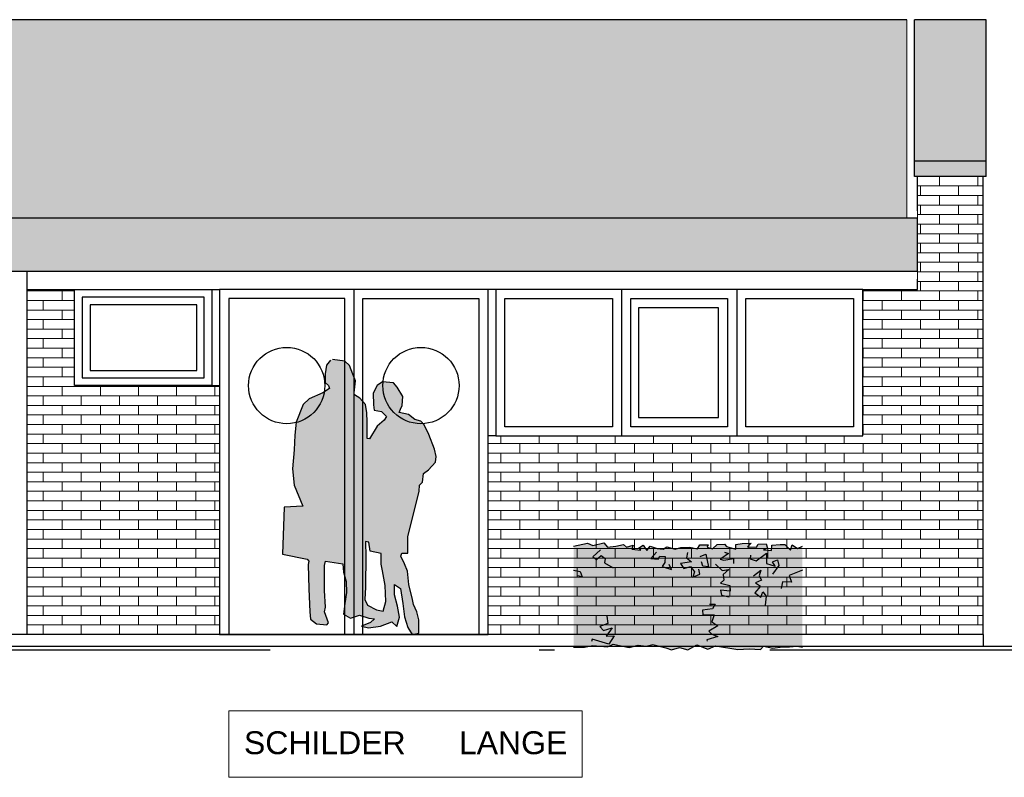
# Model space of a CAD drawing. Extents: x -73 to 183, y -4 to 85.
# Tile 90 of 98: x 141.16 to 147.61, y 0.07 to 5.04. Entities that reach past the tile are written whole.
import ezdxf

# ---------------------------------------------------------------- set-up
doc = ezdxf.new("R2010")
doc.units = 0
doc.header["$MEASUREMENT"] = 0
doc.linetypes.add('Strichpunktlinie', pattern=[0.006703, 0.003528, -0.001764, 0, -0.001411])
for name, color, linetype in [('Süd_Ansicht Schilderwerkstatt_6_P_ZE_SYMBOL', 7, 'Continuous'), ('Süd_Ansicht Schilderwerkstatt_6_P_ZE_TEXT', 7, 'Continuous'), ('Süd_Ansicht Schilderwerkstatt_6_R_NT_DACH', 7, 'Continuous'), ('Süd_Ansicht Schilderwerkstatt_6_R_NT_FENSTER', 7, 'Continuous'), ('Süd_Ansicht Schilderwerkstatt_6_R_NT_STAHL', 7, 'Continuous'), ('Süd_Ansicht Schilderwerkstatt_6_R_NT_TUER', 7, 'Continuous'), ('Süd_Ansicht Schilderwerkstatt_6_R_TR_BODEN', 7, 'Continuous'), ('Süd_Ansicht Schilderwerkstatt_6_R_TR_HIDDEN', 7, 'Continuous'), ('Süd_Ansicht Schilderwerkstatt_6_Schraffuren', 7, 'Continuous')]:
    doc.layers.add(name, color=color, linetype=linetype)
doc.styles.add('ERSTELLTER_STIL_1', font='ARIAL.TTF')
pattern_1 = [(0, (161.56092, 1.008685), (0, 0.0625), []), (90, (161.56092, 1.00869), (-0.25, 0), [0.0625, -0.0625]), (90, (161.68592, 1.07119), (-0.25, 0), [0.0625, -0.0625])]

msp = doc.modelspace()

# ---------------------------------------------------------------- hatches: boundary and pattern name
at = {"layer": 'Süd_Ansicht Schilderwerkstatt_6_P_ZE_SYMBOL', "linetype": 'Continuous', "lineweight": 13, "ltscale": 1000}
h = msp.add_hatch(color=7, dxfattribs=at)
h.paths.add_polyline_path([(143.2076, 2.8087), (143.1944, 2.8054), (143.1673, 2.7736), (143.1589, 2.7166), (143.1596, 2.6583), (143.1812, 2.6384), (143.1888, 2.6192), (143.1436, 2.5907), (143.0546, 2.553), (143.0149, 2.5152), (142.969, 2.3993), (142.9607, 2.3151), (142.9572, 2.2177), (142.9447, 2.0925), (142.9558, 1.9865), (143.0137, 1.8495), (142.8904, 1.8421), (142.8807, 1.5354), (143.0414, 1.5022), (143.0525, 1.4883), (143.0469, 1.4658), (143.0532, 1.3075), (143.0588, 1.1571), (143.0629, 1.1094), (143.1019, 1.0776), (143.1707, 1.0716), (143.1812, 1.0855), (143.1554, 1.1558), (143.1624, 1.1876), (143.1558, 1.2965), (143.154, 1.4612), (143.1615, 1.4884), (143.2758, 1.4704), (143.2785, 1.4161), (143.2959, 1.3558), (143.2987, 1.283), (143.2876, 1.2107), (143.2799, 1.1405), (143.3244, 1.1153), (143.3836, 1.1339), (143.4462, 1.1147), (143.4823, 1.112), (143.4566, 1.0862), (143.3981, 1.0636), (143.4441, 1.0511), (143.5227, 1.0637), (143.5957, 1.0915), (143.6284, 1.0604), (143.6458, 1.122), (143.634, 1.1942), (143.6145, 1.269), (143.6138, 1.336), (143.652, 1.3101), (143.6687, 1.2121), (143.6792, 1.1246), (143.7007, 1.0544), (143.7285, 1.0087), (143.7738, 1.018), (143.7731, 1.1047), (143.7591, 1.1564), (143.7383, 1.2048), (143.7313, 1.2379), (143.7077, 1.336), (143.6979, 1.4227), (143.6802, 1.4721), (143.6548, 1.5215), (143.6625, 1.5407), (143.7007, 1.5407), (143.7021, 1.6473), (143.7744, 1.9468), (143.7786, 1.9872), (143.7981, 2.0051), (143.8037, 2.0627), (143.8363, 2.0872), (143.8816, 2.1376), (143.8864, 2.174), (143.8753, 2.223), (143.8391, 2.3178), (143.8078, 2.3827), (143.7863, 2.4059), (143.7466, 2.4172), (143.7063, 2.449), (143.6437, 2.4629), (143.6541, 2.4854), (143.6639, 2.5073), (143.668, 2.5669), (143.6319, 2.6292), (143.6075, 2.6563), (143.5345, 2.6636), (143.5011, 2.6404), (143.4747, 2.5901), (143.4768, 2.5132), (143.4802, 2.4781), (143.5275, 2.4688), (143.5616, 2.437), (143.5456, 2.4112), (143.5011, 2.3734), (143.4489, 2.2906), (143.4343, 2.2926), (143.4343, 2.4013), (143.4316, 2.4602), (143.4232, 2.5159), (143.387, 2.5563), (143.3523, 2.5788), (143.3488, 2.5914), (143.3592, 2.6709), (143.3397, 2.714), (143.3196, 2.7703), (143.2876, 2.7988)], flags=0)
h.paths.add_polyline_path([(143.5533, 1.33), (143.5561, 1.2253), (143.5389, 1.1609), (143.4962, 1.171), (143.4364, 1.2008), (143.4183, 1.2386), (143.4239, 1.3194), (143.426, 1.5301), (143.4232, 1.6036), (143.4232, 1.6182), (143.4448, 1.6142), (143.4545, 1.5552), (143.5261, 1.5393), (143.5265, 1.4685), (143.5352, 1.4244)], flags=0)
at = {"layer": 'Süd_Ansicht Schilderwerkstatt_6_P_ZE_SYMBOL', "linetype": 'Continuous', "lineweight": 18, "ltscale": 1000}
msp.add_hatch(color=9, dxfattribs=at).paths.add_polyline_path([(145.4806, 0.9223), (145.5367, 0.9087), (145.5958, 0.9407), (145.667, 0.9123), (145.7184, 0.9351), (145.8632, 0.9093), (145.9391, 0.9153), (146.0122, 0.9107), (146.0329, 0.933), (146.0934, 0.9181), (146.1564, 0.9276), (146.2032, 0.9273), (146.2536, 0.9323), (146.2876, 0.9259), (146.2876, 1.5863), (146.2552, 1.571), (146.2206, 1.5946), (146.2101, 1.56), (146.172, 1.5983), (146.1408, 1.5981), (146.0878, 1.5938), (146.0856, 1.5578), (146.0317, 1.5636), (146.0581, 1.5743), (146.0492, 1.6021), (145.9966, 1.5993), (145.9859, 1.5803), (145.9265, 1.5828), (145.9504, 1.6063), (145.8933, 1.6045), (145.8511, 1.5972), (145.8511, 1.5683), (145.7897, 1.5856), (145.7757, 1.5993), (145.7291, 1.5983), (145.6986, 1.5691), (145.663, 1.5811), (145.6705, 1.5966), (145.6144, 1.5966), (145.6004, 1.5702), (145.547, 1.5795), (145.4903, 1.5787), (145.4541, 1.5681), (145.398, 1.583), (145.3738, 1.567), (145.3346, 1.5721), (145.2893, 1.587), (145.2685, 1.5591), (145.2444, 1.5925), (145.2133, 1.573), (145.2284, 1.5607), (145.1696, 1.5666), (145.1778, 1.5945), (145.1349, 1.58), (145.1154, 1.5983), (145.0636, 1.5874), (145.0091, 1.5813), (144.9852, 1.6087), (144.9137, 1.5923), (144.8791, 1.6071), (144.7876, 1.5863), (144.7876, 0.9259), (144.8589, 0.9259), (144.9132, 0.9367), (145.0096, 0.9273), (145.0459, 0.9452), (145.1514, 0.9231), (145.2104, 0.9375), (145.2639, 0.9324), (145.3077, 0.942), (145.3916, 0.9204), (145.4287, 0.9087)], flags=0)
at = {"layer": 'Süd_Ansicht Schilderwerkstatt_6_Schraffuren', "linetype": 'Continuous', "ltscale": 1000}
h = msp.add_hatch(dxfattribs=at)
h.set_pattern_fill('Gips_0006', color=256, style=0, pattern_type=2)
h.set_pattern_definition([(0, (161.56092, 1.008685), (0, 0.0375), [0, -0.0375])])
h.paths.add_polyline_path([(129.3522, 5.0355), (146.9722, 5.0355), (146.9722, 3.7345), (129.3522, 3.7345)], flags=0)
at = {"layer": 'Süd_Ansicht Schilderwerkstatt_6_Schraffuren', "linetype": 'Continuous', "lineweight": 13, "ltscale": 1000}
for points in [[(147.0222, 4.1096), (147.4922, 4.1096), (147.4922, 5.0355), (147.0222, 5.0355)], [(147.0222, 4.0075), (147.4922, 4.0075), (147.4922, 4.1096), (147.0222, 4.1096)], [(129.2822, 3.3859), (147.0422, 3.3859), (147.0422, 3.7345), (129.2822, 3.7345)]]:
    msp.add_hatch(color=7, dxfattribs=at).paths.add_polyline_path(points, flags=0)
at = {"layer": 'Süd_Ansicht Schilderwerkstatt_6_Schraffuren', "linetype": 'Continuous', "lineweight": 18, "ltscale": 1000}
h = msp.add_hatch(dxfattribs=at)
h.set_pattern_fill('MW_Verband__Läufer__DF_0006', color=9, style=0, pattern_type=2)
h.set_pattern_definition(pattern_1)
h.paths.add_polyline_path([(147.4722, 4.0075), (147.0422, 4.0075), (147.0422, 3.3359), (147.0422, 3.2687), (146.6822, 3.2687), (146.6822, 2.3087), (144.2772, 2.3087), (144.2272, 2.3087), (144.2272, 1.0087), (147.4722, 1.0087)], flags=0)
h = msp.add_hatch(dxfattribs=at)
h.set_pattern_fill('MW_Verband__Läufer__DF_0006', color=9, style=0, pattern_type=2)
h.set_pattern_definition(pattern_1)
h.paths.add_polyline_path([(142.4672, 1.0087), (142.4672, 2.6387), (142.4172, 2.6387), (141.5172, 2.6387), (141.5172, 3.2687), (141.2072, 3.2687), (141.2072, 1.0087)], flags=0)

# ---------------------------------------------------------------- linework, layer by layer
at = {"layer": 'Süd_Ansicht Schilderwerkstatt_6_P_ZE_SYMBOL', "linetype": 'Continuous', "ltscale": 1000}
for p, q in [((143.1944, 2.8054), (143.1673, 2.7736)), ((143.2876, 2.7988), (143.2076, 2.8087)), ((143.3196, 2.7703), (143.2876, 2.7988)), ((143.1673, 2.7736), (143.1589, 2.7166)), ((143.1589, 2.7166), (143.1596, 2.6583)), ((143.3397, 2.714), (143.3196, 2.7703)), ((143.3592, 2.6709), (143.3397, 2.714)), ((143.1596, 2.6583), (143.1812, 2.6384)), ((143.3488, 2.5914), (143.3592, 2.6709)), ((143.5345, 2.6636), (143.5011, 2.6404)), ((143.6075, 2.6563), (143.5345, 2.6636)), ((143.6319, 2.6292), (143.6075, 2.6563)), ((143.1436, 2.5907), (143.0546, 2.553)), ((143.1888, 2.6192), (143.1436, 2.5907)), ((143.1812, 2.6384), (143.1888, 2.6192)), ((143.3523, 2.5788), (143.3488, 2.5914)), ((143.5011, 2.6404), (143.4747, 2.5901)), ((143.4747, 2.5901), (143.4768, 2.5132)), ((143.668, 2.5669), (143.6319, 2.6292)), ((143.0546, 2.553), (143.0149, 2.5152)), ((143.387, 2.5563), (143.3523, 2.5788)), ((143.4232, 2.5159), (143.387, 2.5563)), ((143.6639, 2.5073), (143.668, 2.5669)), ((143.0149, 2.5152), (142.969, 2.3993)), ((143.4316, 2.4602), (143.4232, 2.5159)), ((143.4343, 2.4013), (143.4316, 2.4602)), ((143.4768, 2.5132), (143.4802, 2.4781)), ((143.4802, 2.4781), (143.5275, 2.4688)), ((143.5275, 2.4688), (143.5616, 2.437)), ((143.6437, 2.4629), (143.6541, 2.4854)), ((143.7063, 2.449), (143.6437, 2.4629)), ((143.6541, 2.4854), (143.6639, 2.5073)), ((142.969, 2.3993), (142.9607, 2.3151)), ((143.4343, 2.2926), (143.4343, 2.4013)), ((143.5456, 2.4112), (143.5011, 2.3734)), ((143.5616, 2.437), (143.5456, 2.4112)), ((143.7466, 2.4172), (143.7063, 2.449)), ((143.7863, 2.4059), (143.7466, 2.4172)), ((143.8078, 2.3827), (143.7863, 2.4059)), ((143.5011, 2.3734), (143.4489, 2.2906)), ((143.8391, 2.3178), (143.8078, 2.3827)), ((142.9607, 2.3151), (142.9572, 2.2177)), ((143.4489, 2.2906), (143.4343, 2.2926)), ((143.8753, 2.223), (143.8391, 2.3178)), ((142.9572, 2.2177), (142.9447, 2.0925)), ((143.8864, 2.174), (143.8753, 2.223)), ((143.8363, 2.0872), (143.8816, 2.1376)), ((143.8816, 2.1376), (143.8864, 2.174)), ((142.9447, 2.0925), (142.9558, 1.9865)), ((143.8037, 2.0627), (143.8363, 2.0872)), ((143.7786, 1.9872), (143.7981, 2.0051)), ((143.7981, 2.0051), (143.8037, 2.0627)), ((142.9558, 1.9865), (143.0137, 1.8495)), ((143.7021, 1.6473), (143.7744, 1.9468)), ((143.7744, 1.9468), (143.7786, 1.9872)), ((142.8904, 1.8421), (142.8807, 1.5354)), ((143.0137, 1.8495), (142.8904, 1.8421)), ((143.4232, 1.6182), (143.4232, 1.6036)), ((143.4448, 1.6142), (143.4232, 1.6182)), ((143.4545, 1.5552), (143.4448, 1.6142)), ((143.7007, 1.5407), (143.7021, 1.6473)), ((143.4232, 1.6036), (143.426, 1.5301)), ((143.5261, 1.5393), (143.4545, 1.5552)), ((144.7876, 1.5863), (144.8791, 1.6071)), ((144.8791, 1.6071), (144.9137, 1.5923)), ((144.9137, 1.5923), (144.9852, 1.6087)), ((144.9644, 1.564), (144.9141, 1.5167)), ((144.9852, 1.6087), (145.0091, 1.5813)), ((145.0091, 1.5813), (145.0636, 1.5874)), ((145.0636, 1.5874), (145.1154, 1.5983)), ((145.1154, 1.5983), (145.1349, 1.58)), ((145.1349, 1.58), (145.1778, 1.5945)), ((145.1778, 1.5945), (145.1696, 1.5666)), ((145.1696, 1.5666), (145.2284, 1.5607)), ((145.2133, 1.573), (145.2444, 1.5925)), ((145.2284, 1.5607), (145.2133, 1.573)), ((145.2444, 1.5925), (145.2685, 1.5591)), ((145.2685, 1.5591), (145.2893, 1.587)), ((145.2893, 1.587), (145.3346, 1.5721)), ((145.3346, 1.5721), (145.3738, 1.567)), ((145.3738, 1.567), (145.398, 1.583)), ((145.398, 1.583), (145.4541, 1.5681)), ((145.4541, 1.5681), (145.4903, 1.5787)), ((145.4903, 1.5787), (145.547, 1.5795)), ((145.547, 1.5795), (145.6004, 1.5702)), ((145.6004, 1.5702), (145.6144, 1.5966)), ((145.6144, 1.5966), (145.6705, 1.5966)), ((145.6705, 1.5966), (145.663, 1.5811)), ((145.663, 1.5811), (145.6986, 1.5691)), ((145.6986, 1.5691), (145.7291, 1.5983)), ((145.7291, 1.5983), (145.7757, 1.5993)), ((145.7757, 1.5993), (145.7897, 1.5856)), ((145.7897, 1.5856), (145.8511, 1.5683)), ((145.8511, 1.5972), (145.8933, 1.6045)), ((145.8511, 1.5683), (145.8511, 1.5972)), ((145.8933, 1.6045), (145.9504, 1.6063)), ((145.9504, 1.6063), (145.9265, 1.5828)), ((145.9265, 1.5828), (145.9859, 1.5803)), ((145.9859, 1.5803), (145.9966, 1.5993)), ((145.9966, 1.5993), (146.0492, 1.6021)), ((146.0581, 1.5743), (146.0317, 1.5636)), ((146.0317, 1.5636), (146.0856, 1.5578)), ((146.0492, 1.6021), (146.0581, 1.5743)), ((146.0856, 1.5578), (146.0878, 1.5938)), ((146.0878, 1.5938), (146.1408, 1.5981)), ((146.1408, 1.5981), (146.172, 1.5983)), ((146.172, 1.5983), (146.2101, 1.56)), ((146.2101, 1.56), (146.2206, 1.5946)), ((146.2206, 1.5946), (146.2552, 1.571)), ((146.2552, 1.571), (146.2876, 1.5863)), ((142.8807, 1.5354), (143.0414, 1.5022)), ((143.0414, 1.5022), (143.0525, 1.4883)), ((143.0525, 1.4883), (143.0469, 1.4658)), ((143.154, 1.4612), (143.1615, 1.4884)), ((143.1615, 1.4884), (143.2758, 1.4704)), ((143.426, 1.5301), (143.4239, 1.3194)), ((143.5265, 1.4685), (143.5261, 1.5393)), ((143.6548, 1.5215), (143.6625, 1.5407)), ((143.6802, 1.4721), (143.6548, 1.5215)), ((143.6625, 1.5407), (143.7007, 1.5407)), ((144.9141, 1.5167), (144.9368, 1.499)), ((144.9368, 1.499), (144.9693, 1.5251)), ((144.9693, 1.5251), (144.9943, 1.5051)), ((144.9943, 1.5051), (144.9903, 1.4783)), ((145.3318, 1.5476), (145.2931, 1.5051)), ((145.2931, 1.5051), (145.3412, 1.5014)), ((145.3412, 1.5014), (145.3521, 1.521)), ((145.3521, 1.521), (145.3878, 1.5194)), ((145.3878, 1.5194), (145.3848, 1.4809)), ((145.5606, 1.485), (145.4891, 1.4734)), ((145.5351, 1.5446), (145.5269, 1.511)), ((145.5269, 1.511), (145.5606, 1.485)), ((145.617, 1.5197), (145.6546, 1.5335)), ((145.6339, 1.4567), (145.6266, 1.4851)), ((145.6546, 1.5335), (145.6723, 1.4523)), ((145.7812, 1.5232), (145.748, 1.5009)), ((145.748, 1.5009), (145.772, 1.4945)), ((145.772, 1.4945), (145.8363, 1.5058)), ((145.7769, 1.5487), (145.8023, 1.5388)), ((145.8023, 1.5388), (145.7812, 1.5232)), ((145.8363, 1.5058), (145.8353, 1.4728)), ((145.9462, 1.5276), (145.9443, 1.5042)), ((145.9443, 1.5042), (145.9852, 1.4907)), ((145.9852, 1.4907), (146.0527, 1.5416)), ((146.0527, 1.5416), (146.0529, 1.4736)), ((146.0922, 1.4853), (146.1235, 1.4964)), ((146.1088, 1.4563), (146.0922, 1.4853)), ((146.1235, 1.4964), (146.1326, 1.461)), ((143.0469, 1.4658), (143.0532, 1.3075)), ((143.1558, 1.2965), (143.154, 1.4612)), ((143.2758, 1.4704), (143.2785, 1.4161)), ((143.5352, 1.4244), (143.5265, 1.4685)), ((143.5533, 1.33), (143.5352, 1.4244)), ((143.6979, 1.4227), (143.6802, 1.4721)), ((143.7077, 1.336), (143.6979, 1.4227)), ((144.7876, 1.4305), (144.8317, 1.4217)), ((144.8317, 1.4217), (144.8429, 1.3865)), ((144.9903, 1.4783), (145.0464, 1.4453)), ((145.3848, 1.4809), (145.3676, 1.453)), ((145.3676, 1.453), (145.4286, 1.4343)), ((145.4286, 1.4343), (145.4146, 1.4673)), ((145.4891, 1.4734), (145.5092, 1.4398)), ((145.5092, 1.4398), (145.5548, 1.4536)), ((145.5548, 1.4536), (145.5794, 1.4178)), ((145.6144, 1.4041), (145.6074, 1.4371)), ((145.6723, 1.4523), (145.6339, 1.4567)), ((145.7182, 1.4683), (145.7617, 1.4281)), ((145.7617, 1.4281), (145.805, 1.4335)), ((145.805, 1.4335), (145.7687, 1.4008)), ((145.9666, 1.3929), (146.0155, 1.4308)), ((146.0155, 1.4308), (146.0032, 1.392)), ((146.0529, 1.4736), (146.1088, 1.4563)), ((146.1326, 1.461), (146.0913, 1.4041)), ((146.2876, 1.4305), (146.1995, 1.3942)), ((143.2785, 1.4161), (143.2959, 1.3558)), ((143.2959, 1.3558), (143.2987, 1.283)), ((144.8429, 1.3865), (144.813, 1.3924)), ((145.5794, 1.4178), (145.5688, 1.3848)), ((145.5688, 1.3848), (145.6144, 1.4041)), ((145.7715, 1.3648), (145.7504, 1.3442)), ((145.7687, 1.4008), (145.7715, 1.3648)), ((146.0181, 1.364), (145.9788, 1.3473)), ((146.0032, 1.392), (146.0181, 1.364)), ((146.1995, 1.3942), (146.2152, 1.3508)), ((143.0532, 1.3075), (143.0588, 1.1571)), ((143.1624, 1.1876), (143.1558, 1.2965)), ((143.4239, 1.3194), (143.4183, 1.2386)), ((143.5561, 1.2253), (143.5533, 1.33)), ((143.6145, 1.269), (143.6138, 1.336)), ((143.6138, 1.336), (143.652, 1.3101)), ((143.652, 1.3101), (143.6687, 1.2121)), ((143.7313, 1.2379), (143.7077, 1.336)), ((145.7504, 1.3442), (145.8118, 1.3285)), ((145.8142, 1.2922), (145.7512, 1.2996)), ((145.7512, 1.2996), (145.756, 1.2665)), ((145.8118, 1.3285), (145.8142, 1.2922)), ((146.0125, 1.3241), (145.9756, 1.2804)), ((145.9788, 1.3473), (146.0125, 1.3241)), ((146.1572, 1.3528), (146.1474, 1.3106)), ((146.2152, 1.3508), (146.1572, 1.3528)), ((143.2987, 1.283), (143.2876, 1.2107)), ((143.4183, 1.2386), (143.4364, 1.2008)), ((143.634, 1.1942), (143.6145, 1.269)), ((143.7383, 1.2048), (143.7313, 1.2379)), ((145.756, 1.2665), (145.8073, 1.2556)), ((145.9756, 1.2804), (146.0155, 1.2527)), ((146.0155, 1.2527), (146.0282, 1.2886)), ((146.0282, 1.2886), (146.0492, 1.2584)), ((146.0492, 1.2584), (146.0422, 1.2006)), ((143.1554, 1.1558), (143.1624, 1.1876)), ((143.2876, 1.2107), (143.2799, 1.1405)), ((143.4364, 1.2008), (143.4962, 1.171)), ((143.4962, 1.171), (143.5389, 1.1609)), ((143.5389, 1.1609), (143.5561, 1.2253)), ((143.6458, 1.122), (143.634, 1.1942)), ((143.6687, 1.2121), (143.6792, 1.1246)), ((143.7591, 1.1564), (143.7383, 1.2048)), ((145.6986, 1.1759), (145.6332, 1.1678)), ((145.6332, 1.1678), (145.6355, 1.1374)), ((145.6777, 1.2081), (145.7161, 1.2061)), ((145.7161, 1.2061), (145.6986, 1.1759)), ((143.0588, 1.1571), (143.0629, 1.1094)), ((143.0629, 1.1094), (143.1019, 1.0776)), ((143.1812, 1.0855), (143.1554, 1.1558)), ((143.2799, 1.1405), (143.3244, 1.1153)), ((143.3244, 1.1153), (143.3836, 1.1339)), ((143.3836, 1.1339), (143.4462, 1.1147)), ((143.4462, 1.1147), (143.4823, 1.112)), ((143.4823, 1.112), (143.4566, 1.0862)), ((143.6284, 1.0604), (143.6458, 1.122)), ((143.6792, 1.1246), (143.7007, 1.0544)), ((143.7731, 1.1047), (143.7591, 1.1564)), ((143.7738, 1.018), (143.7731, 1.1047)), ((145.0063, 1.1295), (145.0112, 1.0794)), ((145.6355, 1.1374), (145.7091, 1.1374)), ((145.7091, 1.1374), (145.6937, 1.0919)), ((143.1019, 1.0776), (143.1707, 1.0716)), ((143.1707, 1.0716), (143.1812, 1.0855)), ((143.4566, 1.0862), (143.3981, 1.0636)), ((143.3981, 1.0636), (143.4441, 1.0511)), ((143.4441, 1.0511), (143.5227, 1.0637)), ((143.5227, 1.0637), (143.5957, 1.0915)), ((143.5957, 1.0915), (143.6284, 1.0604)), ((143.7007, 1.0544), (143.7285, 1.0087)), ((145.0112, 1.0794), (144.9588, 1.0604)), ((144.9588, 1.0604), (144.9833, 1.0356)), ((144.9833, 1.0356), (145.0405, 1.053)), ((145.0405, 1.053), (145.0009, 0.9971)), ((145.7336, 1.0659), (145.6745, 1.0305)), ((145.6937, 1.0919), (145.7336, 1.0659)), ((143.7285, 1.0087), (143.7738, 1.018)), ((144.9096, 0.9767), (144.9042, 0.9627)), ((145.0191, 0.944), (144.9096, 0.9767)), ((145.0009, 0.9971), (145.0534, 0.9999)), ((145.0534, 0.9999), (145.0191, 0.944)), ((145.7336, 0.9944), (145.6612, 0.9728)), ((145.6612, 0.9728), (145.6624, 0.9655)), ((145.6745, 1.0305), (145.694, 1.0115)), ((145.694, 1.0115), (145.7336, 0.9944)), ((144.7876, 0.9259), (144.8589, 0.9259)), ((144.8589, 0.9259), (144.9132, 0.9367)), ((144.9132, 0.9367), (145.0096, 0.9273)), ((145.0096, 0.9273), (145.0459, 0.9452)), ((145.0459, 0.9452), (145.1514, 0.9231)), ((145.1514, 0.9231), (145.2104, 0.9375)), ((145.2104, 0.9375), (145.2639, 0.9324)), ((145.2639, 0.9324), (145.3077, 0.942)), ((145.3077, 0.942), (145.3916, 0.9204)), ((145.3916, 0.9204), (145.4287, 0.9087)), ((145.4287, 0.9087), (145.4806, 0.9223)), ((145.4806, 0.9223), (145.5367, 0.9087)), ((145.5367, 0.9087), (145.5958, 0.9407)), ((145.5958, 0.9407), (145.667, 0.9123)), ((145.667, 0.9123), (145.7184, 0.9351)), ((145.7184, 0.9351), (145.8632, 0.9093)), ((145.8632, 0.9093), (145.9391, 0.9153)), ((145.9391, 0.9153), (146.0122, 0.9107)), ((146.0122, 0.9107), (146.0329, 0.933)), ((146.0329, 0.933), (146.0934, 0.9181)), ((146.0934, 0.9181), (146.1564, 0.9276)), ((146.1564, 0.9276), (146.2032, 0.9273)), ((146.2032, 0.9273), (146.2536, 0.9323)), ((146.2536, 0.9323), (146.2876, 0.9259))]:
    msp.add_line(p, q, dxfattribs=at)
at = {"layer": 'Süd_Ansicht Schilderwerkstatt_6_P_ZE_TEXT', "color": 255, "linetype": 'Continuous', "lineweight": 18, "ltscale": 1000}
for p, q in [((144.8443, 0.5087), (142.5272, 0.5087)), ((142.5272, 0.5087), (142.5272, 0.073)), ((144.8443, 0.073), (144.8443, 0.5087)), ((142.5272, 0.073), (144.8443, 0.073))]:
    msp.add_line(p, q, dxfattribs=at)
at = {"layer": 'Süd_Ansicht Schilderwerkstatt_6_R_NT_DACH', "linetype": 'Continuous', "ltscale": 1000}
msp.add_line((141.2072, 1.0087), (141.2072, 3.3859), dxfattribs=at)
at = {"layer": 'Süd_Ansicht Schilderwerkstatt_6_R_NT_FENSTER', "linetype": 'Continuous', "ltscale": 1000}
for p, q in [((141.5172, 2.6387), (141.5172, 3.2687)), ((141.5172, 3.2687), (142.4172, 3.2687)), ((142.4172, 3.2687), (142.4172, 2.6387)), ((142.4172, 3.2687), (142.4672, 3.2687)), ((144.2772, 3.2687), (144.2272, 3.2687)), ((146.6822, 3.2687), (144.2772, 3.2687)), ((144.2772, 3.2687), (144.2772, 2.3087)), ((145.1022, 3.2687), (145.1022, 2.3087)), ((145.8572, 3.2687), (145.8572, 2.3087)), ((146.6822, 2.3087), (146.6822, 3.2687)), ((142.3672, 3.2187), (141.5672, 3.2187)), ((141.5672, 3.2187), (141.5672, 2.6887)), ((142.3172, 3.1687), (141.6186, 3.1687)), ((141.6186, 3.1687), (141.6186, 2.7387)), ((142.3172, 2.7387), (142.3172, 3.1687)), ((142.3672, 2.6887), (142.3672, 3.2187)), ((144.3372, 2.3687), (144.3372, 3.2087)), ((144.3372, 3.2087), (145.0422, 3.2087)), ((145.0422, 3.2087), (145.0422, 2.3687)), ((145.1622, 2.3687), (145.1622, 3.2087)), ((145.1622, 3.2087), (145.7972, 3.2087)), ((145.7972, 3.2087), (145.7972, 2.3687)), ((145.9172, 2.3687), (145.9172, 3.2087)), ((145.9172, 3.2087), (146.6222, 3.2087)), ((146.6222, 3.2087), (146.6222, 2.3687)), ((145.7372, 3.1487), (145.2122, 3.1487)), ((145.2122, 3.1487), (145.2122, 2.4287)), ((145.7372, 2.4287), (145.7372, 3.1487)), ((141.6186, 2.7387), (142.3172, 2.7387)), ((141.5672, 2.6887), (142.3672, 2.6887)), ((142.4172, 2.6387), (141.5172, 2.6387)), ((142.4172, 2.6387), (142.4672, 2.6387)), ((145.2122, 2.4287), (145.7372, 2.4287)), ((145.0422, 2.3687), (144.3372, 2.3687)), ((145.7972, 2.3687), (145.1622, 2.3687)), ((146.6222, 2.3687), (145.9172, 2.3687)), ((144.2772, 2.3087), (144.2272, 2.3087)), ((144.2772, 2.3087), (146.6822, 2.3087))]:
    msp.add_line(p, q, dxfattribs=at)
at = {"layer": 'Süd_Ansicht Schilderwerkstatt_6_R_NT_STAHL', "linetype": 'Continuous', "ltscale": 1000}
for p, q in [((146.9722, 5.0355), (129.3522, 5.0355)), ((147.0222, 4.0075), (147.0222, 5.0355)), ((147.4922, 5.0355), (147.0222, 5.0355)), ((147.4922, 4.0075), (147.4922, 5.0355)), ((147.4922, 4.1096), (147.0222, 4.1096)), ((147.4922, 4.0075), (147.0222, 4.0075)), ((147.0422, 3.7345), (129.2822, 3.7345)), ((147.0422, 3.3859), (129.2822, 3.3859))]:
    msp.add_line(p, q, dxfattribs=at)
at = {"layer": 'Süd_Ansicht Schilderwerkstatt_6_R_NT_TUER', "linetype": 'Continuous', "ltscale": 1000}
for p, q in [((144.2272, 3.2687), (142.4672, 3.2687)), ((142.4672, 3.2687), (142.4672, 1.0087)), ((143.3472, 3.2687), (143.3472, 1.0087)), ((144.2272, 1.0087), (144.2272, 3.2687)), ((143.2872, 3.2087), (142.5272, 3.2087)), ((142.5272, 3.2087), (142.5272, 1.0087)), ((143.2872, 1.0087), (143.2872, 3.2087)), ((143.4072, 3.2087), (144.1672, 3.2087)), ((143.4072, 1.0087), (143.4072, 3.2087)), ((144.1672, 3.2087), (144.1672, 1.0087)), ((142.4672, 1.0087), (144.2272, 1.0087)), ((142.5272, 1.0087), (143.2872, 1.0087)), ((144.1672, 1.0087), (143.4072, 1.0087))]:
    msp.add_line(p, q, dxfattribs=at)
for centre in [(142.9072, 2.6387), (143.7872, 2.6387)]:
    msp.add_circle(centre, 0.25, dxfattribs=at)
at = {"layer": 'Süd_Ansicht Schilderwerkstatt_6_R_TR_BODEN', "linetype": 'Continuous', "ltscale": 1000}
for p, q in [((147.4722, 1.0087), (147.4722, 0.9287)), ((152.9835, 0.9287), (125.6647, 0.9287))]:
    msp.add_line(p, q, dxfattribs=at)
at = {"layer": 'Süd_Ansicht Schilderwerkstatt_6_R_TR_BODEN', "linetype": 'Strichpunktlinie', "ltscale": 1000}
msp.add_line((125.6647, 0.9087), (152.9835, 0.9087), dxfattribs=at)
at = {"layer": 'Süd_Ansicht Schilderwerkstatt_6_R_TR_HIDDEN', "linetype": 'Continuous', "ltscale": 1000}
for p, q in [((147.0422, 3.7845), (147.0422, 4.0075)), ((147.4722, 1.0087), (147.4722, 4.0075)), ((147.0422, 3.3859), (147.0422, 3.7345)), ((147.0422, 3.2687), (147.0422, 3.3359)), ((141.2072, 3.2687), (141.5172, 3.2687)), ((146.6822, 3.2687), (147.0422, 3.2687)), ((147.4722, 1.0087), (128.7322, 1.0087))]:
    msp.add_line(p, q, dxfattribs=at)
at = {"layer": 'Süd_Ansicht Schilderwerkstatt_6_Schraffuren', "color": 255, "linetype": 'Continuous', "lineweight": 18, "ltscale": 1000}
for p, q in [((129.3522, 5.0355), (146.9722, 5.0355)), ((146.9722, 5.0355), (146.9722, 3.7345)), ((147.4922, 5.0355), (147.0222, 5.0355)), ((147.0222, 5.0355), (147.0222, 4.1096)), ((147.4922, 4.1096), (147.4922, 5.0355)), ((147.4922, 4.1096), (147.0222, 4.1096)), ((147.0222, 4.1096), (147.0222, 4.0075)), ((147.0222, 4.1096), (147.4922, 4.1096)), ((147.4922, 4.0075), (147.4922, 4.1096)), ((147.0222, 4.0075), (147.4922, 4.0075)), ((147.4722, 4.0075), (147.0422, 4.0075)), ((147.0422, 4.0075), (147.0422, 3.3359)), ((147.4722, 1.0087), (147.4722, 4.0075)), ((147.0422, 3.7345), (129.2822, 3.7345)), ((146.9722, 3.7345), (129.3522, 3.7345)), ((147.0422, 3.3859), (147.0422, 3.7345)), ((129.2822, 3.3859), (147.0422, 3.3859)), ((147.0422, 3.3359), (147.0422, 3.2687)), ((141.5172, 3.2687), (141.2072, 3.2687)), ((141.2072, 3.2687), (141.2072, 1.0087)), ((141.5172, 2.6387), (141.5172, 3.2687)), ((147.0422, 3.2687), (146.6822, 3.2687)), ((146.6822, 3.2687), (146.6822, 2.3087)), ((142.4172, 2.6387), (141.5172, 2.6387)), ((142.4672, 2.6387), (142.4172, 2.6387)), ((142.4672, 1.0087), (142.4672, 2.6387)), ((144.2772, 2.3087), (144.2272, 2.3087)), ((144.2272, 2.3087), (144.2272, 1.0087)), ((146.6822, 2.3087), (144.2772, 2.3087)), ((141.2072, 1.0087), (142.4672, 1.0087)), ((144.2272, 1.0087), (147.4722, 1.0087))]:
    msp.add_line(p, q, dxfattribs=at)

# ---------------------------------------------------------------- texts
at = {"layer": 'Süd_Ansicht Schilderwerkstatt_6_P_ZE_TEXT', "linetype": 'Continuous', "insert": (142.6272, 0.3744), "char_height": 0.15, "attachment_point": 1, "style": 'ERSTELLTER_STIL_1'}
msp.add_mtext('{SCHILDER      LANGE}', dxfattribs=at)

doc.saveas('drawing.dxf')
